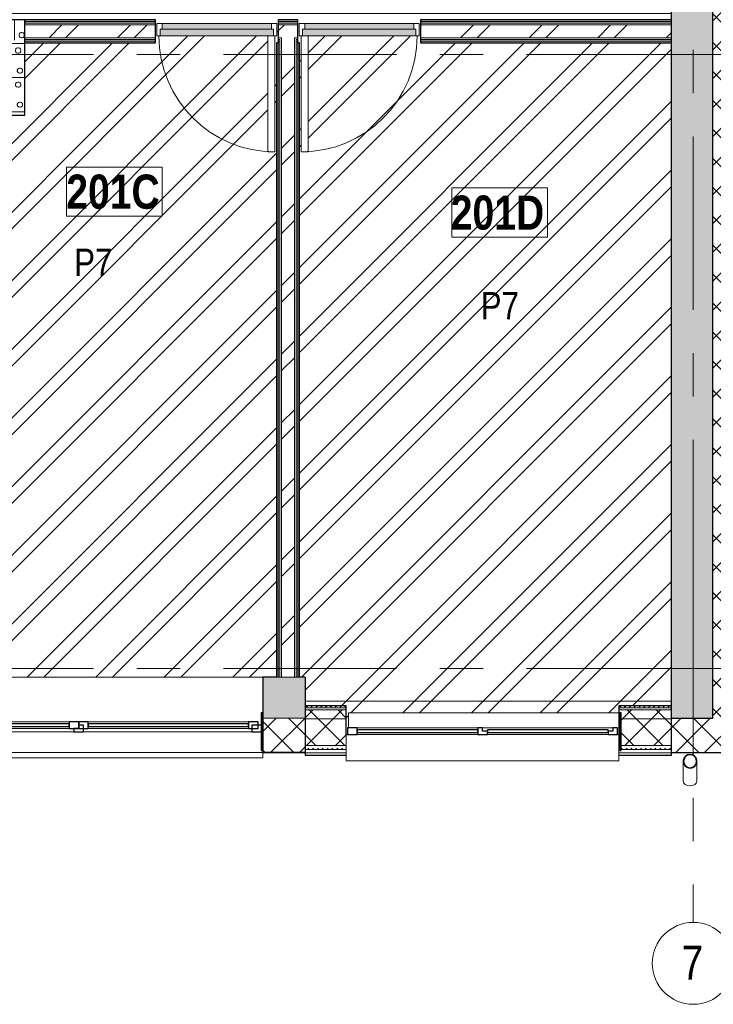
# Model space of a CAD drawing. Header units: millimetres. Extents: x -1660 to 55061, y -2461 to 22251.
# Tile 47 of 76: x 31061 to 36147, y -2461 to 4755. Entities that reach past the tile are written whole.
import ezdxf

# ---------------------------------------------------------------- set-up
doc = ezdxf.new("R2010")
doc.units = ezdxf.units.MM
doc.linetypes.add('Grid Line 1_2_', pattern=[2222.5, 1270, -317.5, 317.5, -317.5])
for name, color, linetype, lineweight, true_color in [('Color Fill-2', 9, 'Continuous', 9, 0x808080), ('Color Fill-3', 7, 'Continuous', 9, 0xc0c040), ('Cut Pattern-2', 7, 'Continuous', 9, 0x787878), ('Cut Pattern-4', 9, 'Continuous', 9, 0x808080), ('Doors-1', 7, 'Continuous', 9, 0xc18479), ('Room Tags-1', 7, 'Continuous', 9, 0x800000)]:
    doc.layers.add(name, color=color, linetype=linetype, lineweight=lineweight, true_color=true_color)
for name, color, linetype, lineweight in [('Common Edges', 7, 'Continuous', 9), ('Cut Pattern-3', 7, 'Continuous', 9), ('Doors', 7, 'Continuous', 9), ('Doors-2', 7, 'Continuous', 18), ('Floors', 7, 'Continuous', 9), ('Generic Models', 7, 'Continuous', 9), ('Generic Models-1', 7, 'Continuous', 25), ('Grids', 7, 'Continuous', 9), ('Grids-1', 7, 'Grid Line 1_2_', 9), ('Plan Swing', 7, 'Continuous', 9), ('Room Tags', 7, 'Continuous', 9), ('Walls', 7, 'Continuous', 9), ('Walls-1', 7, 'Continuous', 25), ('Windows', 7, 'Continuous', 9), ('Windows-1', 7, 'Continuous', 25)]:
    doc.layers.add(name, color=color, linetype=linetype, lineweight=lineweight)
doc.styles.add('Swis721 Cn BT', font='swissc.ttf', dxfattribs={"height": 250})
doc.styles.add('Swis721 Cn BT_1', font='swissc.ttf', dxfattribs={"height": 200})
doc.styles.add('Swis721 Cn BT_B', font='swisscb.ttf', dxfattribs={"height": 250})
pattern_1 = [(45, (0, 0), (0, 35.355339), [25, -25])]
pattern_2 = [(45, (0, 0), (-251.447, 251.447), []), (45, (0, 381), (-251.447, 251.447), [])]
pattern_3 = [(45, (0, 0), (-106.066, 106.066), []), (135, (0, 0), (-106.066, -106.066), [])]

# ---------------------------------------------------------------- blocks, each defined once
blk = doc.blocks.new('SMA_D01_ 1-poolne - SU-P-10- 900x2100 2 korrus-2368498-2 Korruse põrandate plaan')
at = {"layer": 'Doors-1'}
for points in [[(400, -34.5), (415, -34.5), (415, 15.5), (-415, 15.5), (-415, -34.5), (397.4, -34.5)], [(397.4, 15.5), (400, 15.5), (400, 55.5), (-400, 55.5), (-400, 15.5), (375, 15.5)]]:
    blk.add_hatch(color=256, dxfattribs=at).paths.add_polyline_path(points, flags=0)
at = {"layer": 'Doors'}
for p, q in [((-400, 55.5), (400, 55.5)), ((400, 15.5), (-400, 15.5)), ((-415, -34.5), (375, -34.5))]:
    blk.add_line(p, q, dxfattribs=at)
at = {"layer": 'Doors-2'}
for p, q in [((-440, -34.5), (-440, 55.5)), ((-440, 55.5), (-400, 55.5)), ((-415, 15.5), (-415, -34.5)), ((-400, 15.5), (-415, 15.5)), ((-400, 55.5), (-400, 15.5)), ((400, 15.5), (400, 55.5)), ((400, 55.5), (440, 55.5)), ((415, 15.5), (400, 15.5)), ((415, -34.5), (415, 15.5)), ((440, 55.5), (440, -34.5)), ((-415, -34.5), (-440, -34.5)), ((375, -34.5), (425, -34.5)), ((375, -884.5), (375, -34.5)), ((425, -34.5), (425, -884.5)), ((440, -34.5), (425, -34.5)), ((425, -884.5), (375, -884.5))]:
    blk.add_line(p, q, dxfattribs=at)
at = {"layer": 'Plan Swing'}
blk.add_arc((425, -34.5), 850, 180, 270, dxfattribs=at)
blk = doc.blocks.new('SMA_D01_ 1-poolne - SU-P-10- 900x2100 2 korrus-2368497-2 Korruse põrandate plaan')
at = {"layer": 'Doors-1'}
for points in [[(-415, 34.5), (-415, -15.5), (415, -15.5), (415, 34.5), (232.7, 34.5)], [(232.7, -15.5), (-400, -15.5), (-400, -55.5), (400, -55.5), (400, -15.5), (375, -15.5)]]:
    blk.add_hatch(color=256, dxfattribs=at).paths.add_polyline_path(points, flags=0)
at = {"layer": 'Doors'}
for p, q in [((375, 34.5), (-415, 34.5)), ((-400, -15.5), (400, -15.5)), ((400, -55.5), (-400, -55.5))]:
    blk.add_line(p, q, dxfattribs=at)
at = {"layer": 'Doors-2'}
for p, q in [((425, 884.5), (375, 884.5)), ((375, 884.5), (375, 34.5)), ((425, 34.5), (425, 884.5)), ((-415, 34.5), (-440, 34.5)), ((-440, 34.5), (-440, -55.5)), ((-415, -15.5), (-415, 34.5)), ((375, 34.5), (425, 34.5)), ((415, 34.5), (415, -15.5)), ((440, 34.5), (425, 34.5)), ((440, -55.5), (440, 34.5)), ((-440, -55.5), (-400, -55.5)), ((-400, -15.5), (-415, -15.5)), ((-400, -55.5), (-400, -15.5)), ((415, -15.5), (400, -15.5)), ((400, -15.5), (400, -55.5)), ((400, -55.5), (440, -55.5))]:
    blk.add_line(p, q, dxfattribs=at)
at = {"layer": 'Plan Swing'}
blk.add_arc((425, 34.5), 850, 90, 180, dxfattribs=at)
blk = doc.blocks.new('Generic Models 19 - Generic Models 17-1544018-2 Korruse põrandate plaan')
at = {"layer": 'Generic Models'}
for q in [(35455.5, -325.5), (33471.2, -434.6)]:
    blk.add_line((33471.2, -325.5), q, dxfattribs=at)
at = {"layer": 'Generic Models-1'}
for p, q in [((32842.5, -325.5), (32832.5, -325.5)), ((32832.5, -325.5), (32832.5, -414.6)), ((32842.5, -601), (32842.5, -325.5)), ((35471.2, -325.5), (35461.2, -325.5)), ((35461.2, -325.5), (35461.2, -601)), ((35471.2, -601), (35471.2, -325.5)), ((32832.5, -464.6), (32832.5, -601)), ((32832.5, -601), (32842.5, -601)), ((35461.2, -601), (35471.2, -601))]:
    blk.add_line(p, q, dxfattribs=at)
blk = doc.blocks.new('sma_W3 - -A-01 2700x1500mm-V17-2 Korruse põrandate plaan')
at = {"layer": 'Windows'}
for p, q in [((-1350, 125.5), (-1350, 165.2)), ((-1350, 165.2), (1350, 165.2)), ((1350, 165.2), (1350, 125.5)), ((-1348.1, -24.5), (-1350, -24.5)), ((-1270, -24.5), (-35, -24.5)), ((-1245, -49.5), (-70, -49.5)), ((35, -24.5), (1270, -24.5)), ((70, -49.5), (1235, -49.5)), ((1350, -24.5), (1340, -24.5)), ((-70, -99.5), (-1245, -99.5)), ((1235, -99.5), (70, -99.5))]:
    blk.add_line(p, q, dxfattribs=at)
at = {"layer": 'Windows-1'}
for p, q in [((-1270, -24.5), (-1340, -24.5)), ((-1340, -24.5), (-1340, -74.5)), ((-1245, -49.5), (-1315, -49.5)), ((-1315, -49.5), (-1315, -99.5)), ((-1270, -74.5), (-1270, -24.5)), ((-1245, -99.5), (-1245, -49.5)), ((-70, -64.5), (-1245, -64.5)), ((-1245, -64.5), (-1245, -84.5)), ((0, -49.5), (-70, -49.5)), ((-70, -49.5), (-70, -99.5)), ((-70, -84.5), (-70, -64.5)), ((35, -24.5), (-35, -24.5)), ((-35, -24.5), (-35, -74.5)), ((0, -99.5), (0, -49.5)), ((70, -49.5), (0, -49.5)), ((0, -49.5), (0, -99.5)), ((0, -74.5), (0, -49.5)), ((0, -49.5), (35, -49.5)), ((35, -49.5), (35, -24.5)), ((70, -99.5), (70, -49.5)), ((1235, -64.5), (70, -64.5)), ((70, -64.5), (70, -84.5)), ((1305, -49.5), (1235, -49.5)), ((1235, -49.5), (1235, -99.5)), ((1235, -84.5), (1235, -64.5)), ((1340, -24.5), (1270, -24.5)), ((1270, -24.5), (1270, -49.5)), ((1270, -49.5), (1285, -49.5)), ((1285, -49.5), (1285, -74.5)), ((1305, -99.5), (1305, -49.5)), ((1340, -74.5), (1340, -24.5)), ((-1340, -74.5), (-1270, -74.5)), ((-1315, -99.5), (-1245, -99.5)), ((-1245, -84.5), (-70, -84.5)), ((-70, -99.5), (0, -99.5)), ((-35, -74.5), (0, -74.5)), ((0, -99.5), (70, -99.5)), ((70, -84.5), (1235, -84.5)), ((1235, -99.5), (1305, -99.5)), ((1285, -74.5), (1340, -74.5))]:
    blk.add_line(p, q, dxfattribs=at)
blk = doc.blocks.new('Generic Models 72 - Generic Models 49-1664485-2 Korruse põrandate plaan')
at = {"layer": 'Generic Models'}
for p, q in [((35926.6, -554.4), (35926.6, -700.5)), ((36026.6, -700.5), (36026.6, -554.4))]:
    blk.add_line(p, q, dxfattribs=at)
for start_param, end_param in [(3.141593, 4.712389), (4.712389, 6.283185)]:
    blk.add_ellipse((35976.6, -700.5), major_axis=(50, 0), ratio=0.707107, start_param=start_param, end_param=end_param, dxfattribs=at)
for points, knots in [([(35976.6, -504.4), (35972.3, -504.4), (35965.5, -505.3), (35959, -507.6), (35956.8, -508.5)], [0, 0, 0, 0, 0.0833333, 0.1297812, 0.1297812, 0.1297812, 0.1297812]), ([(35996.5, -508.5), (35994.2, -507.6), (35987.8, -505.3), (35981, -504.4), (35976.6, -504.4)], [0.8702188, 0.8702188, 0.8702188, 0.8702188, 0.9166667, 1, 1, 1, 1]), ([(35927.6, -544.9), (35927.4, -545.9), (35926.9, -549), (35926.5, -554.4), (35926.9, -559.8), (35927.4, -563), (35927.6, -564)], [0.4386826, 0.4386826, 0.4386826, 0.4386826, 0.4583333, 0.5, 0.5416667, 0.5613174, 0.5613174, 0.5613174, 0.5613174]), ([(35936.3, -524.9), (35935.3, -526.3), (35933.1, -529.7), (35930.3, -535.2), (35928.8, -539.8), (35928.1, -542.3), (35928, -542.7)], [0.2985189, 0.2985189, 0.2985189, 0.2985189, 0.3333333, 0.375, 0.4166667, 0.4244677, 0.4244677, 0.4244677, 0.4244677]), ([(35928, -566), (35928.1, -566.5), (35928.8, -569), (35930.3, -573.6), (35933.1, -579.2), (35935.2, -582.6), (35936.3, -584)], [0.5745704, 0.5745704, 0.5745704, 0.5745704, 0.5833333, 0.625, 0.6666667, 0.7014811, 0.7014811, 0.7014811, 0.7014811]), ([(35953.9, -509.9), (35953.1, -510.3), (35948.5, -512.8), (35943.3, -516.8), (35939.5, -521), (35938.6, -521.9)], [0.1506351, 0.1506351, 0.1506351, 0.1506351, 0.1666667, 0.25, 0.2749108, 0.2749108, 0.2749108, 0.2749108]), ([(36014.7, -521.9), (36013.8, -521), (36010, -516.8), (36004.7, -513), (36000.2, -510.2), (35999.5, -509.8)], [0.7250892, 0.7250892, 0.7250892, 0.7250892, 0.75, 0.8333333, 0.8493649, 0.8493649, 0.8493649, 0.8493649]), ([(36025.2, -542.7), (36025.1, -542.3), (36024.5, -539.8), (36023, -535.2), (36020.2, -529.7), (36018, -526.3), (36017, -524.8)], [0.5755323, 0.5755323, 0.5755323, 0.5755323, 0.5833333, 0.625, 0.6666667, 0.7014811, 0.7014811, 0.7014811, 0.7014811]), ([(36017, -584), (36018, -582.5), (36020.2, -579.2), (36023, -573.6), (36024.5, -569), (36025.2, -566.5), (36025.3, -566)], [0.2985189, 0.2985189, 0.2985189, 0.2985189, 0.3333333, 0.375, 0.4166667, 0.4254296, 0.4254296, 0.4254296, 0.4254296]), ([(36025.7, -564), (36025.9, -563), (36026.4, -559.8), (36026.8, -554.4), (36026.4, -549), (36025.9, -545.9), (36025.7, -544.9)], [0.4386826, 0.4386826, 0.4386826, 0.4386826, 0.4583333, 0.5, 0.5416667, 0.5613174, 0.5613174, 0.5613174, 0.5613174]), ([(35938.6, -586.9), (35939.5, -587.9), (35943.3, -592.1), (35948.6, -595.9), (35953.1, -598.6), (35953.8, -599)], [0.7250892, 0.7250892, 0.7250892, 0.7250892, 0.75, 0.8333333, 0.8493649, 0.8493649, 0.8493649, 0.8493649]), ([(35956.8, -600.3), (35959, -601.3), (35965.5, -603.5), (35972.3, -604.4), (35976.6, -604.4)], [0.8702188, 0.8702188, 0.8702188, 0.8702188, 0.9166667, 1, 1, 1, 1]), ([(35976.6, -604.4), (35981, -604.4), (35987.8, -603.5), (35994.2, -601.3), (35996.5, -600.3)], [0, 0, 0, 0, 0.0833333, 0.1297812, 0.1297812, 0.1297812, 0.1297812]), ([(35999.4, -598.9), (36000.2, -598.6), (36004.7, -596.1), (36010, -592.1), (36013.8, -587.9), (36014.7, -586.9)], [0.1506351, 0.1506351, 0.1506351, 0.1506351, 0.1666667, 0.25, 0.2749108, 0.2749108, 0.2749108, 0.2749108])]:
    blk.add_open_spline(points, degree=3, knots=knots, dxfattribs=at)
for points in [[(35929.5, -545.2), (35929.7, -544.5), (35929.8, -543.8), (35930, -543.1)], [(35930, -565.7), (35929.8, -565), (35929.7, -564.3), (35929.5, -563.6)], [(35937.9, -526), (35938.6, -525.1), (35939.4, -524.1), (35940.1, -523.2)], [(35954.8, -511.7), (35955.7, -511.2), (35956.6, -510.8), (35957.6, -510.3)], [(35995.7, -510.4), (35996.6, -510.8), (35997.6, -511.2), (35998.5, -511.7)], [(36013.1, -523.2), (36013.9, -524.1), (36014.6, -525.1), (36015.3, -526)], [(36023.3, -543.1), (36023.5, -543.8), (36023.6, -544.5), (36023.8, -545.2)], [(36023.8, -563.6), (36023.6, -564.3), (36023.5, -565), (36023.3, -565.7)], [(35940.2, -585.6), (35939.4, -584.7), (35938.6, -583.8), (35937.9, -582.8)], [(35957.6, -598.5), (35956.6, -598.1), (35955.7, -597.6), (35954.8, -597.2)], [(35998.5, -597.2), (35997.6, -597.6), (35996.6, -598.1), (35995.7, -598.6)], [(36015.3, -582.8), (36014.6, -583.8), (36013.9, -584.7), (36013.1, -585.6)]]:
    blk.add_open_spline(points, degree=3, dxfattribs=at)
at = {"layer": 'Generic Models-1'}
for radius, start, end in [(50, 90, 270), (50, 270, 90), (48, 90, 270), (48, 270, 90)]:
    blk.add_arc((35976.6, -554.4), radius, start, end, dxfattribs=at)
blk = doc.blocks.new('1_0 W - 2x2 - -A-03-1092455-2 Korruse põrandate plaan')
at = {"layer": 'Windows'}
for p, q in [((-1000, 31), (-1000, 223)), ((1000, 223), (-1000, 223)), ((1000, 223), (1000, 31)), ((-990, 31), (-1000, 31)), ((-920, 31), (-35, 31)), ((35, 31), (920, 31)), ((1000, 31), (990, 31)), ((0, -19), (-955, -19)), ((920, -19), (35, -19))]:
    blk.add_line(p, q, dxfattribs=at)
at = {"layer": 'Windows-1'}
for p, q in [((-920, 31), (-990, 31)), ((-990, 31), (-990, -19)), ((-955, -19), (-955, 6)), ((-955, 6), (-920, 6)), ((-920, 6), (-920, 31)), ((-35, 16), (-920, 16)), ((-920, 16), (-920, -4)), ((35, 31), (-35, 31)), ((-35, 31), (-35, 6)), ((-35, -4), (-35, 16)), ((-35, 6), (0, 6)), ((0, 6), (0, -19)), ((35, -19), (35, 31)), ((920, 16), (35, 16)), ((35, 16), (35, -4)), ((990, 31), (920, 31)), ((920, 31), (920, -19)), ((920, -4), (920, 16)), ((990, -19), (990, 31)), ((-990, -19), (-955, -19)), ((-920, -4), (-35, -4)), ((0, -19), (35, -19)), ((35, -4), (920, -4)), ((920, -19), (990, -19))]:
    blk.add_line(p, q, dxfattribs=at)
blk = doc.blocks.new('Grid - M_Grid Head - Circle väike-415116-2 Korruse põrandate plaan')
at = {"layer": 'Grids'}
blk.add_circle((0, 0), 3, dxfattribs=at)
blk = doc.blocks.new('1_0 Room Tag - 2_5mm Nr-411650-2 Korruse põrandate plaan')
at = {"layer": 'Room Tags'}
for p, q in [((3.5, 1.8), (-3.5, 1.8)), ((-3.5, 1.8), (-3.5, -1.8)), ((3.5, 1.8), (3.5, -1.8)), ((3.5, -1.8), (-3.5, -1.8))]:
    blk.add_line(p, q, dxfattribs=at)

msp = doc.modelspace()

# ---------------------------------------------------------------- hatches: boundary and pattern name
at = {"layer": 'Color Fill-2'}
h = msp.add_hatch(dxfattribs=at)
h.set_pattern_fill('FP_41', color=256, style=0, pattern_type=2)
h.set_pattern_definition([(0, (0, 0), (0, 150), [])])
h.paths.add_polyline_path([(25965.4, 4670.5), (25965.4, 4726), (26845.4, 4726), (26845.4, 4670.5), (26855.4, 4670.5), (26855.4, 4755), (27011.9, 4755), (27011.9, 4670.5), (27021.9, 4670.5), (27021.9, 4726), (27901.9, 4726), (27901.9, 4670.5), (27911.9, 4670.5), (27911.9, 4755), (32056.9, 4755), (32056.9, 4670.5), (32066.9, 4670.5), (32066.9, 4726), (32946.9, 4726), (32946.9, 4670.5), (32956.9, 4670.5), (32956.9, 4755), (33100.9, 4755), (33100.9, 4670.5), (33110.9, 4670.5), (33110.9, 4726), (33990.9, 4726), (33990.9, 4670.5), (34000.9, 4670.5), (34000.9, 4755), (35840.5, 4755), (35840.5, 6858.3), (35030.5, 6858.3), (35030.5, 7172.8), (30505.6, 7172.8), (30505.5, 7107.8), (30002.4, 7107.8), (30002.4, 5755), (29886.4, 5755), (29886.4, 6858.3), (29486.9, 6858.3), (29486.9, 7107.8), (29485.6, 7107.8), (29485.6, 7117.4), (29346, 7117.4), (29346, 7322.4), (29321, 7322.4), (29321, 6200), (29271, 6200), (29271, 7350), (28156, 7350), (28156, 7360), (28146, 7360), (28146, 7200), (27283.9, 7200), (27283.9, 5755), (27007.9, 5755), (27007.9, 7200), (25909.9, 7200), (25909.9, 7190), (25947.9, 7190), (25947.9, 7175), (26647.9, 7175), (26647.9, 7125), (25947.9, 7125), (25947.9, 6460), (25909.9, 6460), (25909.9, 6450), (25967.9, 6450), (25967.9, 5492.5), (25909.9, 5492.5), (25909.9, 5482.5), (25961.9, 5482.5), (25961.9, 4752.5), (25909.9, 4752.5), (25909.9, 4742.5), (25955.4, 4742.5), (25955.4, 4670.5)], flags=0)
at = {"layer": 'Color Fill-3'}
h = msp.add_hatch(dxfattribs=at)
h.set_pattern_fill('FP_3', color=256, style=0, pattern_type=2)
h.set_pattern_definition(pattern_2)
h.paths.add_polyline_path([(31012.6, -63.6), (32944.4, -63.6), (32944.4, 4586), (32956.9, 4586), (32956.9, 4670.5), (32946.9, 4670.5), (32946.9, 4636), (32931.9, 4636), (32931.9, 3786), (32881.9, 3786), (32881.9, 4636), (32066.9, 4636), (32066.9, 4670.5), (32056.9, 4670.5), (32056.9, 4586), (31098.6, 4586), (31098.6, 4055), (30228.6, 4055), (30228.6, 3523.3), (30144.4, 3523.3), (30144.4, -63.6)], flags=0)
h = msp.add_hatch(dxfattribs=at)
h.set_pattern_fill('FP_3', color=256, style=0, pattern_type=2)
h.set_pattern_definition(pattern_2)
h.paths.add_polyline_path([(33455.5, -453.6), (33465.5, -453.6), (33465.5, -434.6), (33471.2, -434.6), (33471.2, -325.5), (35455.5, -325.5), (35455.5, -272.6), (35840.5, -272.6), (35840.5, 4586), (34000.9, 4586), (34000.9, 4670.5), (33990.9, 4670.5), (33990.9, 4636), (33175.9, 4636), (33175.9, 3786), (33125.9, 3786), (33125.9, 4636), (33110.9, 4636), (33110.9, 4670.5), (33100.9, 4670.5), (33100.9, 4586), (33113.4, 4586), (33113.4, -63.6), (33155.5, -63.6), (33155.5, -272.6), (33455.5, -272.6), (33455.5, -434.6)], flags=0)
h.paths.add_polyline_path([(35990.5, -365.5), (35990.5, -363.6), (35840.5, -363.6), (35840.5, -365.5)], flags=0)
at = {"layer": 'Cut Pattern-2'}
msp.add_hatch(color=256, dxfattribs=at).paths.add_polyline_path([(36140.5, -363.6), (36140.5, 7522.8), (35840.5, 7522.8), (35840.5, -363.6), (36057.1, -363.6)], flags=0)
h = msp.add_hatch(dxfattribs=at)
h.set_pattern_fill('FP_3', color=256, style=0, pattern_type=2)
h.set_pattern_definition(pattern_2)
h.paths.add_polyline_path([(32056.9, 4623), (32056.9, 4718), (31098.6, 4718), (31098.6, 4623)], flags=0)
h.paths.add_polyline_path([(34000.9, 4623), (35840.5, 4623), (35840.5, 4718), (34000.9, 4718)], flags=0)
h.paths.add_polyline_path([(32969.4, 4623), (33100.9, 4623), (33100.9, 4718), (32956.9, 4718), (32956.9, 4623)], flags=0)
h = msp.add_hatch(dxfattribs=at)
h.set_pattern_fill('FP_3', color=256, style=0, pattern_type=2)
h.set_pattern_definition(pattern_2)
h.paths.add_polyline_path([(33076.4, -63.6), (33076.4, 4623), (32981.4, 4623), (32981.4, -63.6)], flags=0)
h = msp.add_hatch(color=256, dxfattribs=at)
h.paths.add_polyline_path([(26999.4, -363.6), (27064, -363.6), (27064, -63.6), (26822.6, -63.6), (26822.6, -363.6), (26987.4, -363.6)], flags=0)
h.paths.add_polyline_path([(30144.4, -363.6), (30144.4, -63.6), (29764, -63.6), (29764, -363.6), (29844.4, -363.6)], flags=0)
h.paths.add_polyline_path([(32844.4, -363.6), (33155.5, -363.6), (33155.5, -63.6), (32844.4, -63.6), (32844.4, -240)], flags=0)
at = {"layer": 'Cut Pattern-3'}
h = msp.add_hatch(dxfattribs=at)
h.set_pattern_fill('FP_29', color=256, angle=-135, style=0, pattern_type=2)
h.set_pattern_definition([(45, (30126.13, 4732.45), (2e-11, 250), [7.07, -346.48]), (315, (30153.63, 4737.45), (2e-11, 250), [7.07, -346.482]), (90, (30123.63, 4717.45), (-250, 2e-11), [7.5, -242.5]), (71.565, (30123.63, 4724.95), (0.0002, 250), [7.906, -782.664]), (288.435, (30158.63, 4732.45), (-0.0002, 250), [7.906, -782.664]), (270, (30161.13, 4724.95), (250, -2e-11), [7.5, -242.5]), (251.565, (30161.13, 4717.45), (0.0002, 250), [7.906, -782.664]), (225, (30158.63, 4709.95), (2e-11, 250), [7.07, -346.482]), (161.565, (30138.63, 4702.45), (-999.9996, 250.001), [7.906, -782.664]), (135, (30131.13, 4704.95), (2e-11, 250), [7.07, -346.48]), (108.435, (30126.13, 4709.95), (-0.0002, 250), [7.906, -782.664]), (180, (30146.13, 4702.45), (-2e-11, -250), [7.5, -242.5]), (198.435, (30153.63, 4704.95), (-999.9996, -250.001), [7.906, -782.664]), (360, (30071.13, 4659.95), (2e-11, 250), [7.5, -242.5]), (90, (30056.13, 4637.45), (-250, 2e-11), [7.5, -242.5]), (71.565, (30056.13, 4644.95), (0.0002, 250), [7.906, -782.664]), (45, (30058.63, 4652.45), (2e-11, 250), [7.07, -346.48]), (315, (30086.13, 4657.45), (2e-11, 250), [7.07, -346.48]), (288.435, (30091.13, 4652.45), (-0.0002, 250), [7.906, -782.664]), (270, (30093.63, 4644.95), (250, -2e-11), [7.5, -242.5]), (251.565, (30093.63, 4637.45), (0.0002, 250), [7.906, -782.664]), (225, (30091.13, 4629.95), (2e-11, 250), [7.07, -346.48]), (161.565, (30071.13, 4622.45), (-999.9996, 250.001), [7.906, -782.664]), (135, (30063.63, 4624.95), (2e-11, 250), [7.07, -346.48]), (108.435, (30058.63, 4629.95), (-0.0002, 250), [7.906, -782.664]), (180, (30078.63, 4622.45), (-2e-11, -250), [7.5, -242.5]), (198.435, (30086.13, 4624.95), (-999.9996, -250.001), [7.906, -782.664]), (18.435, (30063.63, 4657.45), (500, 250.0006), [7.906, -782.664]), (341.565, (30078.63, 4659.95), (500, -250.0006), [7.906, -782.664]), (360, (30218.63, 4672.45), (2e-11, 250), [7.5, -242.5]), (90, (30203.63, 4649.95), (-250, 2e-11), [7.5, -242.5]), (71.565, (30203.63, 4657.45), (0.0002, 250), [7.906, -782.664]), (45, (30206.13, 4664.95), (2e-11, 250), [7.07, -346.482]), (315, (30233.63, 4669.95), (2e-11, 250), [7.07, -346.482]), (288.435, (30238.63, 4664.95), (-0.0002, 250), [7.906, -782.664]), (270, (30241.13, 4657.45), (250, -2e-11), [7.5, -242.5]), (251.565, (30241.13, 4649.95), (0.0002, 250), [7.906, -782.664]), (225, (30238.63, 4642.45), (2e-11, 250), [7.07, -346.482]), (161.565, (30218.63, 4634.95), (-999.9996, 250.001), [7.906, -782.664]), (135, (30211.13, 4637.45), (2e-11, 250), [7.07, -346.482]), (108.435, (30206.13, 4642.45), (-0.0002, 250), [7.906, -782.664]), (180, (30226.13, 4634.95), (-2e-11, -250), [7.5, -242.5]), (198.435, (30233.63, 4637.45), (-999.9996, -250.001), [7.906, -782.664]), (18.435, (30211.13, 4669.95), (500, 250.0006), [7.906, -782.664]), (341.565, (30226.13, 4672.45), (500, -250.0006), [7.906, -782.664]), (360, (30138.63, 4739.95), (2e-11, 250), [7.5, -242.5]), (18.435, (30131.13, 4737.45), (500, 250.0006), [7.906, -782.664]), (341.565, (30146.13, 4739.95), (500, -250.0006), [7.906, -782.664]), (360, (30086.13, 4829.95), (2e-11, 250), [7.5, -242.5]), (90, (30071.13, 4807.45), (-250, 2e-11), [7.5, -242.5]), (71.565, (30071.13, 4814.95), (0.0002, 250), [7.906, -782.664]), (45, (30073.63, 4822.45), (2e-11, 250), [7.07, -346.48]), (315, (30101.13, 4827.45), (2e-11, 250), [7.07, -346.48]), (288.435, (30106.13, 4822.45), (-0.0002, 250), [7.906, -782.664]), (270, (30108.63, 4814.95), (250, -2e-11), [7.5, -242.5]), (251.565, (30108.63, 4807.45), (0.0002, 250), [7.906, -782.664]), (225, (30106.13, 4799.95), (2e-11, 250), [7.07, -346.48]), (161.565, (30086.13, 4792.45), (-999.9996, 250.001), [7.906, -782.664]), (135, (30078.63, 4794.95), (2e-11, 250), [7.07, -346.48]), (108.435, (30073.63, 4799.95), (-0.0002, 250), [7.906, -782.664]), (180, (30093.63, 4792.45), (-2e-11, -250), [7.5, -242.5]), (198.435, (30101.13, 4794.95), (-999.9996, -250.001), [7.906, -782.664]), (18.435, (30078.63, 4827.45), (500, 250.0006), [7.906, -782.664]), (341.565, (30093.63, 4829.95), (500, -250.0006), [7.906, -782.664]), (360, (30193.63, 4809.95), (2e-11, 250), [7.5, -242.5]), (90, (30178.63, 4787.45), (-250, 2e-11), [7.5, -242.5]), (71.565, (30178.63, 4794.95), (0.0002, 250), [7.906, -782.664]), (45, (30181.13, 4802.45), (2e-11, 250), [7.07, -346.482]), (315, (30208.63, 4807.45), (2e-11, 250), [7.07, -346.482]), (288.435, (30213.63, 4802.45), (-0.0002, 250), [7.906, -782.664]), (270, (30216.13, 4794.95), (250, -2e-11), [7.5, -242.5]), (251.565, (30216.13, 4787.45), (0.0002, 250), [7.906, -782.664]), (225, (30213.63, 4779.95), (2e-11, 250), [7.07, -346.482]), (161.565, (30193.63, 4772.45), (-999.9996, 250.001), [7.906, -782.664]), (135, (30186.13, 4774.95), (2e-11, 250), [7.07, -346.482]), (108.435, (30181.13, 4779.95), (-0.0002, 250), [7.906, -782.664]), (180, (30201.13, 4772.45), (-2e-11, -250), [7.5, -242.5]), (198.435, (30208.63, 4774.95), (-999.9996, -250.001), [7.906, -782.664]), (18.435, (30186.13, 4807.45), (500, 250.0006), [7.906, -782.664]), (341.565, (30201.13, 4809.95), (500, -250.0006), [7.906, -782.664]), (90, (30023.63, 4604.95), (-250, 2e-11), [])])
h.paths.add_polyline_path([(29824.4, 4605), (31098.6, 4605), (31098.6, 4755), (28948.6, 4755), (28948.6, 4605), (29751.5, 4605)], flags=0)
h = msp.add_hatch(dxfattribs=at)
h.set_pattern_fill('FP_1', color=256, style=0, pattern_type=2)
h.set_pattern_definition(pattern_1)
h.paths.add_polyline_path([(33100.9, 4742.5), (33100.9, 4755), (32956.9, 4755), (32956.9, 4742.5), (33088.8, 4742.5)], flags=0)
h.paths.add_polyline_path([(32056.9, 4742.5), (32056.9, 4755), (31098.6, 4755), (31098.6, 4742.5)], flags=0)
h.paths.add_polyline_path([(34000.9, 4742.5), (35840.5, 4742.5), (35840.5, 4755), (34000.9, 4755)], flags=0)
h = msp.add_hatch(dxfattribs=at)
h.set_pattern_fill('FP_1', color=256, style=0, pattern_type=2)
h.set_pattern_definition(pattern_1)
h.paths.add_polyline_path([(33100.9, 4730), (33100.9, 4742.5), (32956.9, 4742.5), (32956.9, 4730), (33088.8, 4730)], flags=0)
h.paths.add_polyline_path([(35840.5, 4730), (35840.5, 4742.5), (34000.9, 4742.5), (34000.9, 4730)], flags=0)
h.paths.add_polyline_path([(32056.9, 4730), (32056.9, 4742.5), (31098.6, 4742.5), (31098.6, 4730)], flags=0)
h = msp.add_hatch(dxfattribs=at)
h.set_pattern_fill('FP_31', color=256, angle=225, style=0, pattern_type=2)
h.set_pattern_definition([(135, (30971.13, 4432.45), (-250, -2e-11), [7.07, -346.48]), (45, (30966.13, 4459.95), (-250, -2e-11), [7.07, -346.48]), (180, (30986.13, 4429.95), (2e-11, -250), [7.5, -242.5]), (161.565, (30978.63, 4429.95), (-250, 0.0002), [7.906, -782.664]), (18.435, (30971.13, 4464.95), (-250, -0.0002), [7.906, -782.664]), (5e-12, (30978.63, 4467.45), (-2e-11, 250), [7.5, -242.5]), (341.565, (30986.13, 4467.45), (-250, 0.0002), [7.906, -782.664]), (315, (30993.63, 4464.95), (-250, -2e-11), [7.07, -346.48]), (251.565, (31001.13, 4444.95), (-250, -1000), [7.906, -782.664]), (225, (30998.63, 4437.45), (-250, -2e-11), [7.07, -346.48]), (198.435, (30993.63, 4432.45), (-250, -0.0002), [7.906, -782.664]), (270, (31001.13, 4452.45), (250, 2e-11), [7.5, -242.5]), (288.435, (30998.63, 4459.95), (250.001, -1000), [7.906, -782.664]), (90, (31043.63, 4377.45), (-250, -2e-11), [7.5, -242.5]), (180, (31066.13, 4362.45), (2e-11, -250), [7.5, -242.5]), (161.565, (31058.63, 4362.45), (-250, 0.0002), [7.906, -782.664]), (135, (31051.13, 4364.95), (-250, -2e-11), [7.07, -346.48]), (45, (31046.13, 4392.45), (-250, -2e-11), [7.07, -346.48]), (18.435, (31051.13, 4397.45), (-250, -0.0002), [7.906, -782.664]), (5e-12, (31058.63, 4399.95), (-2e-11, 250), [7.5, -242.5]), (341.565, (31066.13, 4399.95), (-250, 0.0002), [7.906, -782.664]), (315, (31073.63, 4397.45), (-250, -2e-11), [7.07, -346.48]), (251.565, (31081.13, 4377.45), (-250, -1000), [7.906, -782.664]), (225, (31078.63, 4369.95), (-250, -2e-11), [7.07, -346.48]), (198.435, (31073.63, 4364.95), (-250, -0.0002), [7.906, -782.664]), (270, (31081.13, 4384.95), (250, 2e-11), [7.5, -242.5]), (288.435, (31078.63, 4392.45), (250, -1000), [7.906, -782.664]), (108.435, (31046.13, 4369.95), (-250, 500), [7.906, -782.664]), (71.565, (31043.63, 4384.95), (250, 500), [7.906, -782.664]), (90, (31031.13, 4524.95), (-250, -2e-11), [7.5, -242.5]), (180, (31053.63, 4509.95), (2e-11, -250), [7.5, -242.5]), (161.565, (31046.13, 4509.95), (-250, 0.0002), [7.906, -782.664]), (135, (31038.63, 4512.45), (-250, -2e-11), [7.07, -346.48]), (45, (31033.63, 4539.95), (-250, -2e-11), [7.07, -346.48]), (18.435, (31038.63, 4544.95), (-250, -0.0002), [7.906, -782.664]), (5e-12, (31046.13, 4547.45), (-2e-11, 250), [7.5, -242.5]), (341.565, (31053.63, 4547.45), (-250, 0.0002), [7.906, -782.664]), (315, (31061.13, 4544.95), (-250, -2e-11), [7.07, -346.48]), (251.565, (31068.63, 4524.95), (-250.001, -1000), [7.906, -782.664]), (225, (31066.13, 4517.45), (-250, -2e-11), [7.07, -346.48]), (198.435, (31061.13, 4512.45), (-250, -0.0002), [7.906, -782.664]), (270, (31068.63, 4532.45), (250, 2e-11), [7.5, -242.5]), (288.435, (31066.13, 4539.95), (250.001, -1000), [7.906, -782.664]), (108.435, (31033.63, 4517.45), (-250, 499.999), [7.906, -782.664]), (71.565, (31031.13, 4532.45), (250, 499.999), [7.906, -782.664]), (90, (30963.63, 4444.95), (-250, -2e-11), [7.5, -242.5]), (108.435, (30966.13, 4437.45), (-250, 499.999), [7.906, -782.664]), (71.565, (30963.63, 4452.45), (250, 499.999), [7.906, -782.664]), (90, (30873.63, 4392.45), (-250, -2e-11), [7.5, -242.5]), (180, (30896.13, 4377.45), (2e-11, -250), [7.5, -242.5]), (161.565, (30888.63, 4377.45), (-250, 0.0002), [7.906, -782.664]), (135, (30881.13, 4379.95), (-250, -2e-11), [7.07, -346.48]), (45, (30876.13, 4407.45), (-250, -2e-11), [7.07, -346.48]), (18.435, (30881.13, 4412.45), (-250, -0.0002), [7.906, -782.664]), (5e-12, (30888.63, 4414.95), (-2e-11, 250), [7.5, -242.5]), (341.565, (30896.13, 4414.95), (-250, 0.0002), [7.906, -782.664]), (315, (30903.63, 4412.45), (-250, -2e-11), [7.07, -346.48]), (251.565, (30911.13, 4392.45), (-250, -1000), [7.906, -782.664]), (225, (30908.63, 4384.95), (-250, -2e-11), [7.07, -346.48]), (198.435, (30903.63, 4379.95), (-250, -0.0002), [7.906, -782.664]), (270, (30911.13, 4399.95), (250, 2e-11), [7.5, -242.5]), (288.435, (30908.63, 4407.45), (250, -1000), [7.906, -782.664]), (108.435, (30876.13, 4384.95), (-250, 499.999), [7.906, -782.664]), (71.565, (30873.63, 4399.95), (250, 499.999), [7.906, -782.664]), (90, (30893.63, 4499.95), (-250, -2e-11), [7.5, -242.5]), (180, (30916.13, 4484.95), (2e-11, -250), [7.5, -242.5]), (161.565, (30908.63, 4484.95), (-250, 0.0002), [7.906, -782.664]), (135, (30901.13, 4487.45), (-250, -2e-11), [7.07, -346.48]), (45, (30896.13, 4514.95), (-250, -2e-11), [7.07, -346.48]), (18.435, (30901.13, 4519.95), (-250, -0.0002), [7.906, -782.664]), (5e-12, (30908.63, 4522.45), (-2e-11, 250), [7.5, -242.5]), (341.565, (30916.13, 4522.45), (-250, 0.0002), [7.906, -782.664]), (315, (30923.63, 4519.95), (-250, -2e-11), [7.07, -346.48]), (251.565, (30931.13, 4499.95), (-250.001, -1000), [7.906, -782.664]), (225, (30928.63, 4492.45), (-250, -2e-11), [7.07, -346.48]), (198.435, (30923.63, 4487.45), (-250, -0.0002), [7.906, -782.664]), (270, (30931.13, 4507.45), (250, 2e-11), [7.5, -242.5]), (288.435, (30928.63, 4514.95), (250.001, -1000), [7.906, -782.664]), (108.435, (30896.13, 4492.45), (-250, 499.999), [7.906, -782.664]), (71.565, (30893.63, 4507.45), (250, 499.999), [7.906, -782.664]), (180, (31098.63, 4329.95), (2e-11, -250), [])])
h.paths.add_polyline_path([(30948.6, 4055), (31098.6, 4055), (31098.6, 4605), (30948.6, 4605), (30948.6, 4205)], flags=0)
h = msp.add_hatch(dxfattribs=at)
h.set_pattern_fill('FP_1', color=256, style=0, pattern_type=2)
h.set_pattern_definition(pattern_1)
h.paths.add_polyline_path([(32056.9, 4598.5), (32056.9, 4611), (31098.6, 4611), (31098.6, 4598.5)], flags=0)
h.paths.add_polyline_path([(33088.4, 4598.5), (33100.9, 4598.5), (33100.4, 4611), (33088.4, 4611)], flags=0)
h.paths.add_polyline_path([(32969.4, 4598.5), (32969.4, 4611), (32956.9, 4611), (32956.9, 4598.5)], flags=0)
h.paths.add_polyline_path([(34000.9, 4598.5), (35840.5, 4598.5), (35840.5, 4611), (34000.9, 4611)], flags=0)
h = msp.add_hatch(dxfattribs=at)
h.set_pattern_fill('FP_1', color=256, style=0, pattern_type=2)
h.set_pattern_definition(pattern_1)
h.paths.add_polyline_path([(34000.9, 4586), (35840.5, 4586), (35840.5, 4598.5), (34000.9, 4598.5)], flags=0)
h.paths.add_polyline_path([(32056.9, 4586), (32056.9, 4598.5), (31098.6, 4598.5), (31098.6, 4586)], flags=0)
h = msp.add_hatch(dxfattribs=at)
h.set_pattern_fill('FP_1', color=256, style=0, pattern_type=2)
h.set_pattern_definition(pattern_1)
h.paths.add_polyline_path([(32956.9, -63.6), (32956.9, 4586), (32944.4, 4586), (32944.4, -63.6)], flags=0)
h = msp.add_hatch(dxfattribs=at)
h.set_pattern_fill('FP_1', color=256, style=0, pattern_type=2)
h.set_pattern_definition(pattern_1)
h.paths.add_polyline_path([(32969.4, -63.6), (32969.4, 4598.5), (32956.9, 4598.5), (32956.9, -63.6)], flags=0)
h = msp.add_hatch(dxfattribs=at)
h.set_pattern_fill('FP_1', color=256, style=0, pattern_type=2)
h.set_pattern_definition(pattern_1)
h.paths.add_polyline_path([(33100.9, -63.6), (33100.9, 4598.5), (33088.4, 4598.5), (33088.4, -63.6)], flags=0)
h = msp.add_hatch(dxfattribs=at)
h.set_pattern_fill('FP_1', color=256, style=0, pattern_type=2)
h.set_pattern_definition(pattern_1)
h.paths.add_polyline_path([(33113.4, -63.6), (33113.4, 4586), (33100.9, 4586), (33100.9, -63.6)], flags=0)
h = msp.add_hatch(dxfattribs=at)
h.set_pattern_fill('FP_1', color=256, style=0, pattern_type=2)
h.set_pattern_definition(pattern_1)
h.paths.add_polyline_path([(35455.5, -287.6), (35840.5, -287.6), (35840.5, -272.6), (35455.5, -272.6)], flags=0)
h.paths.add_polyline_path([(33155.5, -287.6), (33455.5, -287.6), (33455.5, -272.6), (33155.5, -272.6)], flags=0)
h = msp.add_hatch(dxfattribs=at)
h.set_pattern_fill('FP_1', color=256, style=0, pattern_type=2)
h.set_pattern_definition(pattern_1)
h.paths.add_polyline_path([(33455.5, -302.6), (33455.5, -287.6), (33155.5, -287.6), (33155.5, -302.6), (33231.5, -302.6)], flags=0)
h.paths.add_polyline_path([(35455.5, -302.6), (35840.5, -302.6), (35840.5, -287.6), (35455.5, -287.6)], flags=0)
at = {"layer": 'Cut Pattern-4'}
h = msp.add_hatch(dxfattribs=at)
h.set_pattern_fill('FP_2', color=256, style=0, pattern_type=2)
h.set_pattern_definition(pattern_3)
h.paths.add_polyline_path([(36140.5, -365.5), (36390.5, -365.5), (36390.5, 7772.8), (36140.5, 7772.8), (36140.5, -363.6)], flags=0)
h = msp.add_hatch(dxfattribs=at)
h.set_pattern_fill('FP_2', color=256, style=0, pattern_type=2)
h.set_pattern_definition(pattern_3)
h.paths.add_polyline_path([(35840.5, -368.6), (35840.5, -302.6), (35455.5, -302.6), (35455.5, -368.6), (35471.2, -368.6)], flags=0)
h.paths.add_polyline_path([(33155.5, -368.6), (33455.5, -368.6), (33455.5, -302.6), (33155.5, -302.6), (33155.5, -363.6)], flags=0)
h = msp.add_hatch(dxfattribs=at)
h.set_pattern_fill('FP_2', color=256, style=0, pattern_type=2)
h.set_pattern_definition(pattern_3)
h.paths.add_polyline_path([(30144.4, -613.6), (30144.4, -363.6), (29764, -363.6), (29764, -613.6), (29844.4, -613.6)], flags=0)
h.paths.add_polyline_path([(27064, -613.6), (27064, -363.6), (26822.6, -363.6), (26822.6, -613.6)], flags=0)
h.paths.add_polyline_path([(32904.3, -613.6), (33155.5, -613.6), (33155.5, -363.6), (32844.4, -363.6), (32844.4, -613.6)], flags=0)
h = msp.add_hatch(dxfattribs=at)
h.set_pattern_fill('FP_2', color=256, style=0, pattern_type=2)
h.set_pattern_definition(pattern_3)
h.paths.add_polyline_path([(35455.5, -563.6), (35840.5, -563.6), (35840.5, -368.6), (35455.5, -368.6), (35455.5, -381.4)], flags=0)
h.paths.add_polyline_path([(33155.5, -563.6), (33455.5, -563.6), (33455.5, -368.6), (33155.5, -368.6), (33155.5, -381.4)], flags=0)
h = msp.add_hatch(dxfattribs=at)
h.set_pattern_fill('FP_2', color=256, style=0, pattern_type=2)
h.set_pattern_definition(pattern_3)
h.paths.add_polyline_path([(36057.1, -615.5), (36390.5, -615.5), (36390.5, -365.5), (35840.5, -365.5), (35840.5, -615.5), (35899.5, -615.5)], flags=0)
h = msp.add_hatch(dxfattribs=at)
h.set_pattern_fill('FP_1', color=256, style=0, pattern_type=2)
h.set_pattern_definition(pattern_1)
h.paths.add_polyline_path([(35455.5, -593.6), (35840.5, -593.6), (35840.5, -563.6), (35455.5, -563.6)], flags=0)
h.paths.add_polyline_path([(33155.5, -593.6), (33455.5, -593.6), (33455.5, -563.6), (33155.5, -563.6)], flags=0)

# ---------------------------------------------------------------- linework, layer by layer
at = {"layer": 'Common Edges'}
for p, q in [((31098.6, 4742.5), (32056.9, 4742.5)), ((31098.6, 4730), (32056.9, 4730)), ((31098.6, 4718), (32056.9, 4718)), ((32956.9, 4742.5), (33100.9, 4742.5)), ((32956.9, 4730), (33100.9, 4730)), ((32956.9, 4718), (33100.9, 4718)), ((34000.9, 4742.5), (35840.5, 4742.5)), ((34000.9, 4730), (35840.5, 4730)), ((34000.9, 4718), (35840.5, 4718)), ((31098.6, 4623), (32056.9, 4623)), ((32956.9, 4623), (32981.4, 4623)), ((32981.4, 4623), (32981.4, -63.6)), ((33076.4, 4623), (33100.9, 4623)), ((33076.4, 4623), (33076.4, -63.6)), ((34000.9, 4623), (35840.5, 4623)), ((31098.6, 4611), (32056.9, 4611)), ((31098.6, 4598.5), (32056.9, 4598.5)), ((32956.9, 4611), (32969.4, 4611)), ((32956.9, 4586), (32956.9, -63.6)), ((32969.4, 4611), (32969.4, -63.6)), ((33088.4, 4611), (33100.9, 4611)), ((33088.4, 4611), (33088.4, -63.6)), ((33100.9, 4586), (33100.9, -63.6)), ((34000.9, 4611), (35840.5, 4611)), ((34000.9, 4598.5), (35840.5, 4598.5)), ((32944.4, -63.6), (33113.4, -63.6)), ((33455.5, -287.6), (33155.5, -287.6)), ((35840.5, -287.6), (35455.5, -287.6)), ((33455.5, -302.6), (33155.5, -302.6)), ((35840.5, -302.6), (35455.5, -302.6)), ((32844.4, -363.6), (33155.5, -363.6)), ((33455.5, -368.6), (33155.5, -368.6)), ((35840.5, -368.6), (35455.5, -368.6)), ((33455.5, -563.6), (33155.5, -563.6)), ((35840.5, -563.6), (35455.5, -563.6)), ((33155.5, -613.6), (32844.4, -613.6)), ((33455.5, -593.6), (33155.5, -593.6)), ((33455.5, -618.6), (33155.5, -618.6)), ((35840.5, -593.6), (35455.5, -593.6)), ((35840.5, -618.6), (35455.5, -618.6)), ((35840.5, -615.5), (36391.5, -615.5))]:
    msp.add_line(p, q, dxfattribs=at)
at = {"layer": 'Floors'}
msp.add_line((33155.5, -240), (35840.5, -240), dxfattribs=at)
at = {"layer": 'Grids-1'}
for p, q in [((36000, 17234.2), (36000, 639.2)), ((1439.8, 4500), (35035.1, 4500)), ((35035.1, 4500), (37535.1, 4500)), ((36000, 639.2), (36000, -1860.8)), ((1439.8, 0), (35035.1, 0)), ((35035.1, 0), (37535.1, 0))]:
    msp.add_line(p, q, dxfattribs=at)
at = {"layer": 'Walls'}
for p, q in [((30144.4, -63.6), (32844.4, -63.6)), ((32844.4, -614.6), (30144.4, -614.6))]:
    msp.add_line(p, q, dxfattribs=at)
at = {"layer": 'Walls-1'}
for p, q in [((36140.5, 7522.8), (36140.5, -365.5)), ((35840.5, -634.6), (35840.5, 6858.3)), ((32056.9, 4755), (27911.9, 4755)), ((31098.6, 4055), (31098.6, 4755)), ((32056.9, 4586), (32056.9, 4755)), ((33100.9, 4755), (32956.9, 4755)), ((32956.9, 4755), (32956.9, 4586)), ((33100.9, 4586), (33100.9, 4755)), ((35840.5, 4755), (34000.9, 4755)), ((34000.9, 4755), (34000.9, 4586)), ((31098.6, 4586), (32056.9, 4586)), ((32956.9, 4586), (32944.4, 4586)), ((32944.4, 4586), (32944.4, -63.6)), ((33113.4, 4586), (33100.9, 4586)), ((33113.4, -63.6), (33113.4, 4586)), ((34000.9, 4586), (35840.5, 4586)), ((30228.6, 4055), (31098.6, 4055)), ((32944.4, -63.6), (32844.4, -63.6)), ((32844.4, -63.6), (32844.4, -614.6)), ((33155.5, -63.6), (33113.4, -63.6)), ((33155.5, -63.6), (33155.5, -634.6)), ((33455.5, -272.6), (33155.5, -272.6)), ((33455.5, -484.6), (33455.5, -272.6)), ((35840.5, -272.6), (35455.5, -272.6)), ((35455.5, -272.6), (35455.5, -484.6)), ((35840.5, -363.6), (36140.5, -363.6)), ((36140.5, -365.5), (35840.5, -365.5)), ((32844.4, -614.6), (33155.5, -614.6)), ((33155.5, -634.6), (33455.5, -634.6)), ((35455.5, -634.6), (35840.5, -634.6)), ((35840.5, -616.5), (36391.5, -616.5))]:
    msp.add_line(p, q, dxfattribs=at)

# ---------------------------------------------------------------- block references
at = {"layer": 'Doors'}
msp.add_blockref('SMA_D01_ 1-poolne - SU-P-10- 900x2100 2 korrus-2368498-2 Korruse põrandate plaan', (32506.9, 4670.5), dxfattribs=at)
at = {"layer": 'Doors', "rotation": 180}
msp.add_blockref('SMA_D01_ 1-poolne - SU-P-10- 900x2100 2 korrus-2368497-2 Korruse põrandate plaan', (33550.9, 4670.5), dxfattribs=at)
at = {"layer": 'Generic Models'}
for name, p in [('Generic Models 19 - Generic Models 17-1544018-2 Korruse põrandate plaan', (0, 0)), ('Generic Models 72 - Generic Models 49-1664485-2 Korruse põrandate plaan', (0, -125))]:
    msp.add_blockref(name, p, dxfattribs=at)
at = {"layer": 'Grids', "xscale": 99.99999999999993, "yscale": 99.99999999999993, "zscale": 99.99999999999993, "rotation": 180}
msp.add_blockref('Grid - M_Grid Head - Circle väike-415116-2 Korruse põrandate plaan', (36000, -2160.8), dxfattribs=at)
at = {"layer": 'Room Tags', "xscale": 99.99999999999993, "yscale": 99.99999999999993, "zscale": 99.99999999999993}
for p in [(31755.2, 3495.1), (34580.8, 3341.7)]:
    msp.add_blockref('1_0 Room Tag - 2_5mm Nr-411650-2 Korruse põrandate plaan', p, dxfattribs=at)
at = {"layer": 'Windows', "rotation": 180}
for name, p in [('sma_W3 - -A-01 2700x1500mm-V17-2 Korruse põrandate plaan', (31494.4, -489.1)), ('1_0 W - 2x2 - -A-03-1092455-2 Korruse põrandate plaan', (34455.5, -453.6))]:
    msp.add_blockref(name, p, dxfattribs=at)

# ---------------------------------------------------------------- texts
at = {"layer": 'Grids', "insert": (35914.1, -2030.3), "char_height": 250, "width": 200.422, "attachment_point": 1, "style": 'Swis721 Cn BT'}
msp.add_mtext('\\fSwis721 Cn BT|b0|i0|c186|p34|;7', dxfattribs=at)
at = {"layer": 'Room Tags', "char_height": 250, "attachment_point": 1, "style": 'Swis721 Cn BT_B'}
for s, insert, width in [('201C', (31403.1, 3619.6), 849.789), ('201D', (34222.2, 3466.2), 865.822)]:
    msp.add_mtext(s, dxfattribs=dict(at, insert=insert, width=width))
at = {"layer": 'Room Tags-1', "char_height": 200, "width": 328.692, "attachment_point": 1, "style": 'Swis721 Cn BT_1'}
for insert in [(31460.7, 3077), (34441.8, 2758.4)]:
    msp.add_mtext('P7', dxfattribs=dict(at, insert=insert))

doc.saveas('drawing.dxf')
